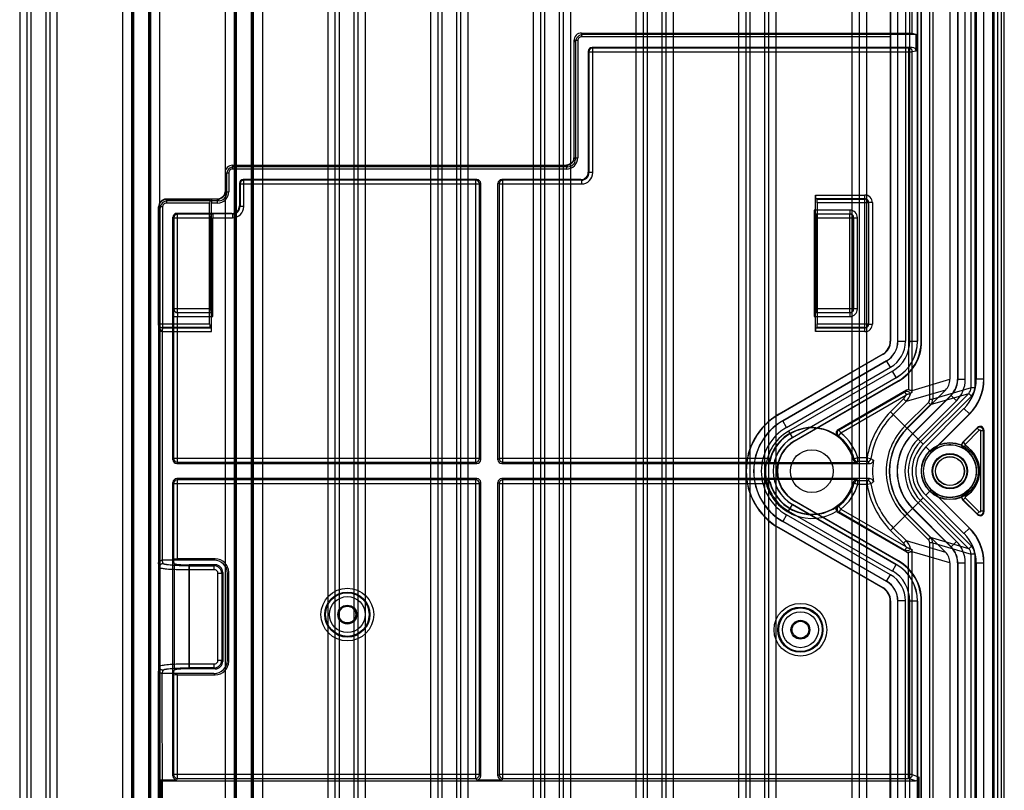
# Model space of a CAD drawing. Header units: millimetres. Extents: x 32 to 247, y 45 to 342.
# Tile 6 of 9: x 117 to 247, y 165 to 267. Entities that reach past the tile are written whole.
import ezdxf

# ---------------------------------------------------------------- set-up
doc = ezdxf.new("R2010")
doc.units = ezdxf.units.MM
doc.header["$LTSCALE"] = 25.054932
doc.layers.get('0').update_dxf_attribs({"linetype": 'CONTINUOUS'})

msp = doc.modelspace()

# ---------------------------------------------------------------- linework, layer by layer
at = {"color": 7, "linetype": 'Continuous'}
for p, q in [((116.76, 339.43), (116.76, 46.83)), ((117.76, 46.83), (117.76, 339.43)), ((118.25, 339.43), (118.25, 46.83)), ((120.25, 46.83), (120.25, 339.43)), ((120.74, 339.43), (120.74, 46.83)), ((121.74, 46.83), (121.74, 339.43)), ((130.36, 339.43), (130.36, 46.83)), ((131.61, 46.83), (131.61, 339.43)), ((131.75, 46.83), (131.75, 339.43)), ((131.85, 339.43), (131.85, 46.83)), ((133.85, 46.83), (133.85, 339.43)), ((133.95, 46.83), (133.95, 339.43)), ((134.09, 339.43), (134.09, 46.83)), ((135.34, 46.83), (135.34, 339.43)), ((143.96, 339.43), (143.96, 46.83)), ((145.21, 46.83), (145.21, 339.43)), ((145.35, 46.83), (145.35, 339.43)), ((145.45, 339.43), (145.45, 46.83)), ((147.45, 46.83), (147.45, 339.43)), ((147.55, 46.83), (147.55, 339.43)), ((147.69, 339.43), (147.69, 46.83)), ((148.94, 46.83), (148.94, 339.43)), ((157.56, 339.43), (157.56, 46.83)), ((158.56, 46.83), (158.56, 339.43)), ((159.05, 339.43), (159.05, 46.83)), ((161.05, 46.83), (161.05, 339.43)), ((161.54, 339.43), (161.54, 46.83)), ((162.54, 46.83), (162.54, 339.43)), ((171.16, 339.43), (171.16, 46.83)), ((172.16, 46.83), (172.16, 339.43)), ((172.65, 339.43), (172.65, 46.83)), ((174.65, 46.83), (174.65, 339.43)), ((175.14, 339.43), (175.14, 46.83)), ((176.14, 46.83), (176.14, 339.43)), ((184.76, 339.43), (184.76, 46.83)), ((185.76, 46.83), (185.76, 339.43)), ((186.25, 339.43), (186.25, 46.83)), ((188.25, 46.83), (188.25, 339.43)), ((188.74, 339.43), (188.74, 46.83)), ((189.74, 46.83), (189.74, 339.43)), ((198.36, 339.43), (198.36, 46.83)), ((199.36, 46.83), (199.36, 339.43)), ((199.85, 339.43), (199.85, 46.83)), ((201.85, 46.83), (201.85, 339.43)), ((202.34, 339.43), (202.34, 46.83)), ((203.34, 46.83), (203.34, 339.43)), ((211.96, 339.43), (211.96, 46.83)), ((212.96, 46.83), (212.96, 339.43)), ((213.45, 339.43), (213.45, 46.83)), ((215.45, 46.83), (215.45, 339.43)), ((215.94, 339.43), (215.94, 46.83)), ((216.94, 46.83), (216.94, 339.43)), ((226.95, 339.43), (226.95, 46.83)), ((227.95, 339.43), (227.95, 46.83)), ((228.95, 46.83), (228.95, 339.43)), ((247.15, 48.83), (247.15, 337.43)), ((246.23, 326.43), (246.23, 60.05)), ((246.73, 326.42), (246.73, 60.05)), ((245.78, 325.76), (245.78, 60.5)), ((245.65, 68.13), (245.65, 314.78)), ((237.27, 217.14), (237.27, 313.79)), ((237.67, 313.79), (237.67, 217.14)), ((242.74, 218.63), (242.74, 311.84)), ((243.23, 311.84), (243.23, 218.63)), ((239.95, 309.46), (239.95, 219.78)), ((240.95, 309.46), (240.95, 219.78)), ((240.98, 309.48), (240.98, 219.76)), ((241.98, 219.76), (241.98, 309.48)), ((243.42, 309.44), (243.42, 219.79)), ((244.42, 219.79), (244.42, 309.44)), ((244.45, 219.78), (244.45, 309.45)), ((234.95, 265.6), (234.95, 290.89)), ((232.05, 283.71), (232.05, 224.84)), ((232.09, 283.73), (232.09, 224.82)), ((233.05, 224.84), (233.05, 283.71)), ((233.07, 224.83), (233.07, 283.72)), ((234.07, 283.72), (234.07, 224.83)), ((234.63, 224.85), (234.63, 283.71)), ((235.63, 283.71), (235.63, 224.85)), ((235.65, 283.71), (235.65, 224.84)), ((236.15, 224.84), (236.15, 283.71)), ((236.2, 224.81), (236.2, 283.73)), ((191.16, 265.62), (191.16, 265.12)), ((191.16, 265.62), (232.06, 265.62)), ((191.16, 265.62), (191.36, 265.42)), ((232.05, 265.12), (191.16, 265.12)), ((235.47, 265.42), (191.36, 265.42)), ((232.06, 265.62), (232.09, 265.6)), ((232.09, 265.6), (234.95, 265.6)), ((234.95, 265.6), (235.47, 265.42)), ((235.47, 263.22), (235.47, 265.42)), ((190.16, 264.62), (190.16, 249.12)), ((190.66, 264.62), (190.16, 264.62)), ((190.36, 264.42), (190.16, 264.62)), ((190.36, 264.42), (190.36, 248.92)), ((190.66, 264.62), (190.66, 249.12)), ((234.97, 263.72), (192.56, 263.72)), ((192.56, 263.72), (192.65, 263.64)), ((192.65, 247.14), (192.65, 263.64)), ((234.47, 263.64), (192.65, 263.64)), ((234.47, 263.64), (234.97, 263.72)), ((234.47, 263.64), (234.47, 218.41)), ((192.06, 263.22), (192.06, 247.22)), ((192.15, 263.14), (192.06, 263.22)), ((192.15, 263.14), (192.15, 247.14)), ((192.15, 263.14), (234.97, 263.14)), ((235.47, 263.22), (234.97, 263.14)), ((234.97, 218.31), (234.97, 263.14)), ((190.16, 249.12), (190.66, 249.12)), ((190.16, 249.12), (190.36, 248.92)), ((144.96, 248.12), (144.96, 247.62)), ((144.96, 248.12), (145.16, 247.92)), ((144.96, 248.12), (189.16, 248.12)), ((189.36, 247.92), (145.16, 247.92)), ((189.16, 248.12), (189.16, 247.62)), ((189.36, 247.92), (189.16, 248.12)), ((143.96, 247.12), (143.96, 244.62)), ((144.16, 246.92), (143.96, 247.12)), ((143.96, 247.12), (144.46, 247.12)), ((144.16, 246.92), (144.16, 244.42)), ((144.46, 247.12), (144.46, 244.62)), ((189.16, 247.62), (144.96, 247.62)), ((192.06, 247.22), (192.15, 247.14)), ((192.65, 247.14), (192.15, 247.14)), ((145.86, 245.72), (145.86, 242.75)), ((145.95, 245.64), (145.86, 245.72)), ((145.95, 245.64), (145.95, 242.67)), ((145.95, 245.64), (177.64, 245.64)), ((146.36, 246.22), (146.45, 246.14)), ((177.31, 246.22), (146.36, 246.22)), ((146.45, 242.67), (146.45, 246.14)), ((177.14, 246.14), (146.45, 246.14)), ((177.14, 246.14), (177.31, 246.22)), ((177.14, 246.14), (177.14, 208.8)), ((177.81, 245.72), (177.64, 245.64)), ((177.64, 209.3), (177.64, 245.64)), ((177.81, 209.13), (177.81, 245.72)), ((180.09, 209.13), (180.09, 245.72)), ((180.26, 245.64), (180.09, 245.72)), ((180.26, 245.64), (180.26, 209.3)), ((180.26, 245.64), (191.15, 245.64)), ((191.06, 246.22), (180.59, 246.22)), ((180.59, 246.22), (180.76, 246.14)), ((180.76, 208.8), (180.76, 246.14)), ((191.15, 246.14), (180.76, 246.14)), ((191.15, 246.14), (191.06, 246.22)), ((191.15, 246.14), (191.15, 245.64)), ((143.96, 244.62), (144.16, 244.42)), ((143.96, 244.62), (144.46, 244.62)), ((222.15, 244.17), (228.69, 244.17)), ((222.15, 226.09), (222.15, 244.17)), ((228.69, 243.67), (228.69, 244.17)), ((135.15, 226.96), (135.15, 242.63)), ((135.36, 242.42), (135.15, 242.63)), ((135.19, 227.12), (135.19, 242.6)), ((135.69, 242.6), (135.19, 242.6)), ((135.69, 242.6), (135.69, 226.62)), ((136.15, 243.63), (136.36, 243.42)), ((142.15, 243.63), (136.15, 243.63)), ((136.19, 243.59), (136.19, 243.09)), ((136.19, 243.59), (141.96, 243.59)), ((141.91, 243.09), (136.19, 243.09)), ((143.16, 243.42), (136.36, 243.42)), ((141.91, 227.12), (141.91, 243.09)), ((142.15, 243.63), (141.96, 243.59)), ((142.15, 243.63), (142.19, 243.62)), ((142.15, 226.09), (142.15, 243.12)), ((142.96, 243.12), (142.15, 243.12)), ((142.96, 243.62), (142.19, 243.62)), ((142.96, 243.12), (142.96, 243.62)), ((143.16, 243.42), (142.96, 243.62)), ((145.86, 242.75), (145.95, 242.67)), ((146.45, 242.67), (145.95, 242.67)), ((228.69, 243.67), (222.19, 243.67)), ((222.34, 243.64), (222.19, 243.67)), ((222.34, 243.64), (228.66, 243.64)), ((229.16, 243.14), (222.39, 243.14)), ((222.39, 243.14), (222.39, 227.12)), ((228.69, 243.67), (228.66, 243.64)), ((228.66, 226.62), (228.66, 243.64)), ((229.19, 243.17), (229.16, 243.14)), ((229.16, 243.14), (229.16, 227.12)), ((229.69, 243.17), (229.19, 243.17)), ((229.19, 227.09), (229.19, 243.17)), ((229.69, 243.17), (229.69, 227.09)), ((135.36, 166.77), (135.36, 242.42)), ((137.06, 209.13), (137.06, 241.25)), ((137.17, 241.14), (137.06, 241.25)), ((137.56, 241.75), (137.67, 241.64)), ((144.86, 241.75), (137.56, 241.75)), ((137.67, 228.62), (137.67, 241.64)), ((142.09, 241.64), (137.67, 241.64)), ((142.09, 241.64), (142.37, 241.67)), ((144.95, 241.67), (142.37, 241.67)), ((144.95, 241.67), (144.86, 241.75)), ((144.95, 241.67), (144.95, 241.17)), ((226.7, 242.18), (221.98, 242.18)), ((221.98, 242.18), (221.98, 228.09)), ((222.02, 241.68), (226.7, 241.68)), ((222.02, 241.68), (222.21, 241.64)), ((226.66, 241.64), (222.21, 241.64)), ((226.66, 241.64), (226.7, 241.68)), ((226.66, 241.64), (226.66, 228.62)), ((226.7, 242.18), (226.7, 241.68)), ((137.17, 241.14), (137.17, 229.12)), ((137.17, 241.14), (142.05, 241.14)), ((142.05, 229.12), (142.05, 241.14)), ((142.33, 228.09), (142.33, 241.17)), ((142.33, 241.17), (144.95, 241.17)), ((222.26, 241.14), (227.16, 241.14)), ((222.26, 241.14), (222.26, 229.12)), ((227.16, 241.14), (227.2, 241.18)), ((227.16, 229.12), (227.16, 241.14)), ((227.2, 241.18), (227.7, 241.18)), ((227.2, 241.18), (227.2, 229.09)), ((227.7, 229.09), (227.7, 241.18)), ((137.17, 229.12), (137.15, 229.09)), ((142.05, 229.12), (137.17, 229.12)), ((137.67, 228.62), (137.65, 228.59)), ((142.28, 228.59), (137.65, 228.59)), ((137.67, 228.62), (142.09, 228.62)), ((142.09, 228.62), (142.28, 228.59)), ((222.21, 228.62), (222.02, 228.59)), ((226.7, 228.59), (222.02, 228.59)), ((222.21, 228.62), (226.66, 228.62)), ((227.16, 229.12), (222.26, 229.12)), ((226.66, 228.62), (226.7, 228.59)), ((226.7, 228.59), (226.7, 228.09)), ((227.16, 229.12), (227.2, 229.09)), ((227.7, 229.09), (227.2, 229.09)), ((135.19, 227.12), (135.16, 227.09)), ((135.19, 227.12), (141.91, 227.12)), ((137.15, 228.09), (137.15, 209.3)), ((137.15, 228.09), (142.33, 228.09)), ((137.65, 208.8), (137.65, 228.09)), ((221.98, 228.09), (226.7, 228.09)), ((222.39, 227.12), (229.16, 227.12)), ((229.19, 227.09), (229.16, 227.12)), ((229.19, 227.09), (229.69, 227.09)), ((135.16, 226.09), (135.16, 195.51)), ((135.65, 226.09), (135.16, 226.09)), ((135.65, 226.1), (142.15, 226.09)), ((135.65, 226.09), (135.65, 195.83)), ((135.69, 226.62), (135.66, 226.59)), ((135.66, 226.59), (142.11, 226.59)), ((141.96, 226.62), (135.69, 226.62)), ((141.96, 226.62), (142.11, 226.59)), ((228.69, 226.09), (222.15, 226.09)), ((222.19, 226.59), (222.34, 226.62)), ((222.19, 226.59), (228.69, 226.59)), ((228.66, 226.62), (222.34, 226.62)), ((228.69, 226.59), (228.66, 226.62)), ((228.69, 226.09), (228.69, 226.59)), ((232.09, 224.82), (232.05, 224.84)), ((233.07, 224.83), (233.05, 224.84)), ((233.07, 224.83), (234.07, 224.83)), ((234.63, 224.85), (235.63, 224.85)), ((235.65, 224.84), (235.63, 224.85)), ((236.15, 224.84), (236.2, 224.81)), ((231.05, 223.11), (217.3, 215.17)), ((231.09, 223.09), (217.32, 215.14)), ((231.09, 223.09), (231.05, 223.11)), ((217.8, 214.3), (231.55, 222.24)), ((231.57, 222.23), (217.81, 214.29)), ((231.57, 222.23), (231.55, 222.24)), ((232.07, 221.37), (231.57, 222.23)), ((218.31, 213.42), (232.07, 221.37)), ((232.33, 220.86), (218.59, 212.93)), ((232.83, 220), (232.33, 220.86)), ((219.09, 212.06), (232.83, 220)), ((232.85, 219.99), (219.1, 212.05)), ((219.35, 211.62), (233.1, 219.56)), ((219.38, 211.57), (233.15, 219.53)), ((232.85, 219.99), (232.83, 220)), ((233.1, 219.56), (233.15, 219.53)), ((234.97, 218.31), (239.95, 219.78)), ((240.95, 219.78), (240.98, 219.76)), ((241.98, 219.76), (240.98, 219.76)), ((244.42, 219.79), (243.42, 219.79)), ((244.42, 219.79), (244.45, 219.78)), ((234.2, 218.34), (225.13, 213.11)), ((225.26, 213.1), (233.99, 218.14)), ((233.99, 218.14), (234.2, 218.34)), ((234.21, 217.75), (233.99, 218.14)), ((239.36, 218.36), (234.15, 216.83)), ((234.29, 213.29), (239.36, 218.36)), ((234.97, 218.31), (234.75, 218.31)), ((242.44, 217.92), (236.05, 211.53)), ((237.38, 216.44), (242.44, 217.92)), ((242.74, 218.63), (237.67, 217.14)), ((242.79, 217.57), (242.44, 217.92)), ((243.23, 218.63), (242.74, 218.63)), ((234.1, 217.63), (225.51, 212.67)), ((232.1, 215.49), (233.8, 217.18)), ((234.15, 216.83), (232.45, 215.13)), ((233.79, 217.19), (234.15, 216.83)), ((237.09, 216.72), (233.98, 213.6)), ((235, 212.58), (240.07, 217.65)), ((235.02, 212.56), (240.1, 217.64)), ((240.81, 216.94), (235.73, 211.86)), ((236.41, 211.18), (242.79, 217.57)), ((237.38, 216.44), (237.09, 216.72)), ((237.27, 217.14), (237.67, 217.14)), ((240.07, 217.65), (240.1, 217.64)), ((240.1, 217.64), (240.81, 216.94)), ((217.3, 215.17), (217.32, 215.14)), ((232.1, 215.49), (236.41, 211.18)), ((234.26, 213.32), (237.38, 216.44)), ((236.75, 210.83), (241.81, 215.9)), ((242.52, 215.19), (237.46, 210.13)), ((242.55, 215.18), (237.46, 210.1)), ((241.81, 215.9), (242.52, 215.19)), ((242.52, 215.19), (242.55, 215.18)), ((218.31, 213.42), (217.8, 214.3)), ((218.59, 212.93), (219.1, 212.05)), ((225.13, 213.11), (225.26, 213.1)), ((225.2, 212.27), (225.51, 212.67)), ((241.63, 211.43), (243.6, 213.4)), ((243.56, 213.31), (241.69, 211.44)), ((243.84, 213.03), (241.97, 211.16)), ((243.56, 213.31), (243.6, 213.4)), ((243.56, 213.31), (243.84, 213.03)), ((244.41, 212.96), (244.01, 212.96)), ((244.01, 212.96), (244.01, 202.31)), ((244.45, 213.05), (244.41, 212.96)), ((244.41, 202.31), (244.41, 212.96)), ((244.45, 213.05), (244.45, 202.22)), ((219.35, 211.62), (219.38, 211.57)), ((225.2, 212.27), (225.08, 212.27)), ((241.69, 211.44), (241.97, 211.16)), ((237.46, 210.13), (236.75, 210.83)), ((237.46, 210.13), (237.48, 210.11)), ((241.78, 210.66), (241.73, 210.65)), ((241.78, 210.66), (241.99, 211)), ((137.06, 209.13), (137.15, 209.3)), ((177.64, 209.3), (137.15, 209.3)), ((137.65, 208.8), (137.56, 208.63)), ((137.56, 208.63), (177.31, 208.63)), ((137.65, 208.8), (177.14, 208.8)), ((177.31, 208.63), (177.14, 208.8)), ((177.64, 209.3), (177.81, 209.13)), ((180.09, 209.13), (180.26, 209.3)), ((216.12, 209.3), (180.26, 209.3)), ((180.76, 208.8), (180.59, 208.63)), ((180.59, 208.63), (229.32, 208.63)), ((180.76, 208.8), (216.01, 208.8)), ((216.05, 208.75), (227.65, 208.75)), ((227.75, 209.38), (227.27, 209.24)), ((228.98, 209.38), (227.75, 209.38)), ((227.75, 208.88), (227.75, 209.38)), ((228.98, 208.88), (227.75, 208.88)), ((228.98, 209.38), (229.48, 209.3)), ((228.98, 209.38), (228.98, 208.88)), ((137.06, 167.27), (137.06, 206.13)), ((137.15, 205.97), (137.06, 206.13)), ((177.31, 206.63), (137.56, 206.63)), ((137.56, 206.63), (137.65, 206.47)), ((137.65, 196.01), (137.65, 206.47)), ((177.14, 206.47), (137.65, 206.47)), ((177.14, 206.47), (177.31, 206.63)), ((177.14, 206.47), (177.14, 166.94)), ((177.81, 206.13), (177.64, 205.97)), ((177.81, 167.27), (177.81, 206.13)), ((180.26, 205.97), (180.09, 206.13)), ((180.09, 167.27), (180.09, 206.13)), ((229.32, 206.63), (180.59, 206.63)), ((180.59, 206.63), (180.76, 206.47)), ((215.61, 206.47), (180.76, 206.47)), ((180.76, 166.94), (180.76, 206.47)), ((215.61, 206.47), (215.65, 206.52)), ((215.61, 205.97), (215.61, 206.47)), ((216.1, 206.1), (215.61, 205.97)), ((227.65, 206.52), (215.65, 206.52)), ((227.27, 206.03), (227.75, 205.89)), ((227.75, 206.39), (228.98, 206.39)), ((227.75, 205.89), (227.75, 206.39)), ((228.98, 206.39), (228.98, 205.89)), ((137.15, 205.97), (137.15, 196.05)), ((137.15, 205.97), (177.64, 205.97)), ((177.64, 167.44), (177.64, 205.97)), ((180.26, 205.97), (215.61, 205.97)), ((180.26, 205.97), (180.26, 167.44)), ((227.75, 205.89), (228.98, 205.89)), ((228.98, 205.89), (229.48, 205.97)), ((236.75, 204.43), (237.48, 205.16)), ((237.46, 205.14), (242.52, 200.08)), ((237.48, 205.16), (242.55, 200.09)), ((219.35, 203.65), (219.38, 203.7)), ((233.1, 195.71), (219.35, 203.65)), ((233.15, 195.74), (219.38, 203.7)), ((236.41, 204.09), (232.1, 199.78)), ((235.73, 203.41), (240.81, 198.33)), ((242.44, 197.35), (236.05, 203.74)), ((242.79, 197.7), (236.41, 204.09)), ((241.81, 199.37), (236.75, 204.43)), ((243.6, 201.87), (241.63, 203.83)), ((241.69, 203.83), (241.63, 203.83)), ((241.69, 203.83), (241.97, 204.11)), ((241.69, 203.83), (243.56, 201.95)), ((241.78, 204.61), (241.73, 204.62)), ((241.78, 204.61), (241.99, 204.27)), ((241.97, 204.11), (243.84, 202.24)), ((218.59, 202.34), (219.1, 203.22)), ((218.59, 202.34), (232.33, 194.4)), ((219.09, 203.2), (232.83, 195.27)), ((232.85, 195.28), (219.1, 203.22)), ((225.07, 202.99), (225.2, 203)), ((225.26, 202.17), (225.13, 202.16)), ((225.13, 202.16), (234.2, 196.93)), ((225.26, 202.17), (225.51, 202.6)), ((233.99, 197.13), (225.26, 202.17)), ((225.51, 202.6), (234.1, 197.64)), ((240.07, 197.61), (235, 202.68)), ((235.02, 202.7), (240.1, 197.62)), ((243.56, 201.95), (243.84, 202.24)), ((244.41, 202.31), (244.01, 202.31)), ((244.41, 202.31), (244.45, 202.22)), ((218.31, 201.84), (217.8, 200.97)), ((231.55, 193.03), (217.8, 200.97)), ((217.81, 200.98), (231.57, 193.04)), ((232.07, 193.9), (218.31, 201.84)), ((233.98, 201.66), (237.09, 198.55)), ((234.26, 201.95), (237.38, 198.83)), ((234.29, 201.98), (239.36, 196.91)), ((243.6, 201.87), (243.56, 201.95)), ((217.32, 200.13), (217.3, 200.1)), ((217.3, 200.1), (231.05, 192.16)), ((231.09, 192.18), (217.32, 200.13)), ((233.8, 198.08), (232.1, 199.78)), ((234.15, 198.44), (232.45, 200.13)), ((242.52, 200.08), (241.81, 199.37)), ((242.52, 200.08), (242.55, 200.09)), ((234.15, 198.44), (233.79, 198.07)), ((234.15, 198.44), (239.36, 196.91)), ((237.09, 198.55), (237.38, 198.83)), ((242.44, 197.35), (237.38, 198.83)), ((240.81, 198.33), (240.1, 197.62)), ((234.21, 197.52), (233.99, 197.13)), ((234.2, 196.93), (233.99, 197.13)), ((234.75, 196.95), (234.97, 196.95)), ((239.95, 195.49), (234.97, 196.95)), ((234.97, 167.44), (234.97, 196.95)), ((237.67, 198.12), (237.27, 198.12)), ((237.27, 74.52), (237.27, 198.12)), ((237.67, 198.12), (242.74, 196.64)), ((237.67, 198.12), (237.67, 74.52)), ((240.07, 197.61), (240.1, 197.62)), ((242.79, 197.7), (242.44, 197.35)), ((135.74, 195.39), (135.65, 195.83)), ((142.49, 195.83), (135.65, 195.83)), ((137.21, 195.39), (137.15, 196.05)), ((142.66, 196.01), (137.65, 196.01)), ((142.49, 195.83), (142.66, 196.01)), ((233.1, 195.71), (233.15, 195.74)), ((234.47, 166.94), (234.47, 196.86)), ((243.23, 196.64), (242.74, 196.64)), ((242.74, 71.99), (242.74, 196.64)), ((243.23, 196.64), (243.23, 71.99)), ((135.15, 195.33), (135.15, 181.33)), ((135.15, 195.33), (135.24, 194.89)), ((135.24, 181.78), (135.24, 194.89)), ((137.21, 195.39), (137.21, 181.27)), ((139.21, 181.45), (139.21, 195.22)), ((142.65, 195.22), (139.21, 195.22)), ((139.24, 181.58), (139.24, 195.09)), ((139.24, 195.09), (142.52, 195.09)), ((139.24, 194.59), (142.52, 194.59)), ((142.65, 195.22), (142.52, 195.09)), ((142.52, 194.59), (142.52, 195.09)), ((232.33, 194.4), (232.83, 195.27)), ((232.85, 195.28), (232.83, 195.27)), ((239.95, 195.49), (239.95, 76.33)), ((240.95, 195.49), (240.98, 195.5)), ((240.95, 195.49), (240.95, 76.33)), ((240.98, 195.5), (241.98, 195.5)), ((240.98, 195.5), (240.98, 76.31)), ((241.98, 76.31), (241.98, 195.5)), ((243.42, 195.48), (244.42, 195.48)), ((243.42, 195.48), (243.42, 76.36)), ((244.42, 195.48), (244.45, 195.49)), ((244.42, 76.36), (244.42, 195.48)), ((244.45, 76.33), (244.45, 195.49)), ((143.52, 194.09), (143.02, 194.09)), ((143.02, 182.58), (143.02, 194.09)), ((143.52, 194.09), (143.65, 194.22)), ((143.52, 194.09), (143.52, 182.58)), ((143.65, 194.22), (143.65, 182.44)), ((144.44, 194.24), (144.26, 194.06)), ((144.26, 182.61), (144.26, 194.06)), ((144.44, 182.43), (144.44, 194.24)), ((231.57, 193.04), (231.55, 193.03)), ((231.57, 193.04), (232.07, 193.9)), ((231.09, 192.18), (231.05, 192.16)), ((232.09, 190.45), (232.05, 190.43)), ((232.05, 91.17), (232.05, 190.43)), ((232.09, 190.45), (232.09, 91.16)), ((233.07, 190.44), (233.05, 190.43)), ((233.05, 91.17), (233.05, 190.43)), ((234.07, 190.44), (233.07, 190.44)), ((233.07, 91.17), (233.07, 190.44)), ((234.07, 91.17), (234.07, 190.44)), ((235.63, 190.42), (234.63, 190.42)), ((234.63, 91.18), (234.63, 190.42)), ((235.65, 190.43), (235.63, 190.42)), ((235.63, 190.42), (235.63, 91.18)), ((235.65, 190.43), (235.65, 91.17)), ((236.15, 190.43), (236.2, 190.46)), ((236.15, 91.17), (236.15, 190.43)), ((236.2, 91.15), (236.2, 190.46)), ((143.02, 182.58), (143.52, 182.58)), ((143.65, 182.44), (143.52, 182.58)), ((144.26, 182.61), (144.44, 182.43)), ((135.24, 181.78), (135.15, 181.33)), ((135.65, 180.83), (135.74, 181.28)), ((137.15, 180.62), (137.21, 181.27)), ((142.65, 181.45), (139.21, 181.45)), ((142.52, 182.08), (139.24, 182.08)), ((142.52, 181.58), (139.24, 181.58)), ((142.52, 181.58), (142.52, 182.08)), ((142.52, 181.58), (142.65, 181.45)), ((135.16, 145.24), (135.16, 181.16)), ((142.49, 180.83), (135.65, 180.83)), ((135.66, 145.24), (135.65, 180.83)), ((137.15, 180.62), (137.15, 167.44)), ((137.65, 180.66), (142.66, 180.66)), ((137.65, 166.94), (137.65, 180.66)), ((142.66, 180.66), (142.49, 180.83)), ((137.06, 167.27), (137.15, 167.44)), ((177.64, 167.44), (137.15, 167.44)), ((137.65, 166.94), (137.56, 166.77)), ((137.65, 166.94), (177.14, 166.94)), ((177.31, 166.77), (177.14, 166.94)), ((177.64, 167.44), (177.81, 167.27)), ((180.09, 167.27), (180.26, 167.44)), ((234.97, 167.44), (180.26, 167.44)), ((180.76, 166.94), (180.59, 166.77)), ((180.76, 166.94), (234.47, 166.94)), ((235.39, 166.63), (234.47, 166.94)), ((234.97, 167.44), (235.89, 167.13)), ((235.89, 164.13), (235.89, 167.13)), ((135.36, 166.77), (137.56, 166.77)), ((135.36, 166.77), (135.5, 166.63)), ((135.5, 166.63), (235.39, 166.63)), ((135.5, 123.48), (135.5, 166.63)), ((177.31, 166.77), (180.59, 166.77))]:
    msp.add_line(p, q, dxfattribs=at)
for points in [[(190.16, 249.12), (190.08, 248.74), (189.87, 248.42), (189.54, 248.2), (189.16, 248.12)], [(143.96, 244.62), (143.88, 244.24), (143.67, 243.92), (143.34, 243.7), (142.96, 243.62)], [(135.15, 226.93), (135.16, 226.73), (135.16, 226.43), (135.16, 226.09)]]:
    msp.add_lwpolyline(points, dxfattribs=at)
for centre, radius in [((239.95, 207.63), 3.78), ((239.95, 207.63), 3.75), ((221.65, 207.63), 2.83), ((239.95, 207.63), 3.49), ((239.95, 207.63), 2.34), ((239.95, 207.63), 2.27), ((239.95, 207.63), 2.25), ((239.95, 207.63), 1.92), ((239.95, 207.63), 1.9), ((160.15, 188.63), 3.49), ((160.15, 188.63), 2.99), ((160.15, 188.63), 2.88), ((160.15, 188.63), 2.38), ((160.15, 188.63), 1.25), ((160.15, 188.63), 1.11), ((220.15, 186.63), 3.49), ((220.15, 186.63), 2.99), ((220.15, 186.63), 2.88), ((220.15, 186.63), 2.38), ((220.15, 186.63), 1.25), ((220.15, 186.63), 1.11)]:
    msp.add_circle(centre, radius, dxfattribs=at)
for centre, radius, start, end in [((191.16, 264.62), 1, 89.9961, 180.0049), ((191.16, 264.62), 0.5, 89.9936, 180.0075), ((192.65, 263.14), 0.5, 90.0052, 179.9948), ((234.47, 263.14), 0.5, 359.9911, 89.9292), ((189.16, 249.12), 1.5, 269.9961, 0.0033), ((189.16, 249.12), 1, 269.9841, 0.0158), ((144.96, 247.12), 1, 89.9951, 180.0038), ((144.96, 247.12), 0.5, 89.993, 180.0054), ((191.15, 247.14), 1.5, 270.0018, 359.9975), ((191.15, 247.14), 1, 269.9958, 0.0042), ((146.45, 245.64), 0.5, 90.0052, 179.9948), ((177.14, 245.64), 0.5, 0.0069, 89.9862), ((180.76, 245.64), 0.5, 90.0147, 179.9921), ((142.96, 244.62), 1.5, 269.997, 0.0036), ((142.96, 244.62), 1, 269.984, 0.016), ((228.69, 243.17), 1, 359.9978, 90.003), ((136.15, 242.63), 1, 89.9965, 180.0035), ((136.19, 242.59), 1, 90.0087, 179.9913), ((136.19, 242.6), 0.5, 89.9936, 180.0075), ((144.95, 242.67), 1.5, 270.0018, 359.9975), ((144.95, 242.67), 1, 269.9958, 0.0042), ((228.66, 243.14), 0.5, 0.0209, 89.9791), ((228.69, 243.17), 0.5, 359.9712, 90.0289), ((137.67, 241.14), 0.5, 90.0052, 179.9948), ((226.66, 241.14), 0.5, 0.0209, 89.9791), ((226.7, 241.18), 1, 0.0002, 89.9992), ((226.7, 241.18), 0.5, 359.9711, 90.0288), ((137.65, 229.09), 0.5, 180.0133, 269.9935), ((137.67, 229.12), 0.5, 180.0109, 269.9908), ((226.66, 229.12), 0.5, 270.0206, 359.9794), ((226.7, 229.09), 1, 270.0002, 359.9992), ((226.7, 229.09), 0.5, 269.9711, 0.0288), ((135.66, 227.09), 0.5, 180.0198, 269.98), ((135.69, 227.12), 0.5, 180.0209, 269.979), ((228.66, 227.12), 0.5, 270.0206, 359.9794), ((228.69, 227.09), 1, 269.9978, 0.003), ((228.69, 227.09), 0.5, 269.9712, 0.0289), ((230.07, 224.83), 3, 299.9904, 0.006), ((230.07, 224.83), 4, 300.0046, 359.9949), ((230.04, 224.85), 4.6, 299.9933, 0.0055), ((230.04, 224.85), 5.6, 300.0013, 359.9987), ((237.98, 219.76), 4, 314.9997, 0.0003), ((237.93, 219.79), 5.5, 314.9996, 0.0005), ((237.92, 219.79), 6.5, 315.0009, 359.9991), ((231.7, 219.8), 3.24, 317.8777, 320.7466), ((232.74, 218.24), 2, 315.009, 349.6116), ((232.97, 218.31), 2, 352.6763, 0.0114), ((241.73, 218.63), 1, 314.9458, 359.9444), ((241.73, 218.63), 1.5, 314.978, 359.9881), ((232.73, 218.25), 1.5, 314.9971, 335.72), ((236.67, 217.14), 0.6, 314.9917, 359.9806), ((236.67, 217.14), 1, 315.0252, 0.0168), ((221.65, 207.63), 8.7, 120, 240), ((239.95, 207.63), 11.11, 135, 170.9627), ((221.65, 207.63), 8.67, 120, 240), ((221.65, 207.63), 7.7, 120, 240), ((221.65, 207.63), 7.68, 120, 240), ((239.95, 207.63), 10.61, 135, 170.9627), ((221.65, 207.63), 6.68, 119.999, 240.001), ((221.65, 207.63), 6.12, 119.9984, 240.0016), ((221.65, 207.63), 5.71, 15.0577, 168.7559), ((221.65, 207.63), 5.77, 53.4932, 163.2232), ((225.38, 212.67), 0.5, 119.991, 233.5059), ((225.51, 212.67), 0.5, 120.0361, 232.4969), ((221.65, 207.63), 6.34, 15.9674, 52.533), ((239.95, 207.63), 8.44, 134.9997, 225.0003), ((239.95, 207.63), 8.04, 135, 225), ((239.95, 207.63), 8, 135, 225), ((239.95, 207.63), 7, 135, 225), ((239.95, 207.63), 6.97, 135, 225), ((243.91, 212.96), 0.5, 0.0524, 134.9476), ((243.95, 213.05), 0.5, 359.9684, 135.0316), ((221.65, 207.63), 5.12, 120, 240), ((221.65, 207.63), 5.1, 120, 240), ((221.65, 207.63), 4.6, 120, 240), ((221.65, 207.63), 4.55, 120, 240), ((221.65, 207.63), 5.84, 15.9674, 52.5329), ((239.95, 207.63), 5.97, 135, 225), ((239.95, 207.63), 5.51, 135, 225), ((241.98, 211.08), 0.5, 134.9921, 239.4864), ((239.95, 207.63), 5.01, 135, 225), ((239.95, 207.63), 4.53, 134.9954, 225.0046), ((239.95, 207.63), 3.53, 135, 225), ((239.95, 207.63), 3.54, 301.194, 58.806), ((239.95, 207.63), 3.94, 301.1962, 58.8021), ((137.65, 209.3), 0.5, 180.0109, 269.9908), ((177.14, 209.3), 0.5, 270.0207, 359.9793), ((180.76, 209.3), 0.5, 180.0206, 269.9794), ((227.75, 209.38), 0.5, 195.6545, 269.6542), ((228.98, 209.38), 0.5, 270.3555, 351.2662), ((239.95, 207.63), 10.24, 171.9714, 188.0286), ((137.65, 205.97), 0.5, 90.0069, 179.9863), ((177.14, 205.97), 0.5, 0.0206, 89.9794), ((180.76, 205.97), 0.5, 90.0206, 179.9794), ((215.61, 205.97), 0.5, 15.308, 89.8531), ((221.65, 207.63), 5.76, 195.4263, 306.3867), ((221.65, 207.63), 5.71, 195.0577, 344.9423), ((221.65, 207.63), 5.84, 307.4671, 344.0326), ((227.75, 205.89), 0.5, 90.3284, 164.3295), ((228.98, 205.89), 0.5, 8.7202, 89.6443), ((221.65, 207.63), 6.26, 195.4263, 301.9351), ((221.65, 207.63), 6.34, 307.467, 344.0326), ((239.95, 207.63), 11.11, 189.0373, 225), ((239.95, 207.63), 10.61, 189.0373, 225), ((239.95, 207.63), 3.5, 225, 300.6333), ((225.38, 202.59), 0.5, 213.2332, 240.0182), ((243.91, 202.31), 0.5, 225.0519, 359.9481), ((243.95, 202.22), 0.5, 224.9684, 0.0316), ((237.92, 195.48), 6.5, 0.0009, 44.9991), ((232.74, 197.02), 2, 10.3638, 45.0155), ((236.67, 198.12), 0.6, 0.0048, 45.0228), ((236.67, 198.12), 1, 359.9849, 44.9731), ((237.98, 195.5), 4, 359.9997, 45.0003), ((237.93, 195.48), 5.5, 359.9996, 45.0005), ((232.73, 197.02), 1.5, 24.2814, 45.001), ((231.68, 195.45), 3.27, 39.2676, 42.1142), ((234.45, 197.36), 0.502, 239.9943, 272.8273), ((232.97, 196.95), 2, 359.9886, 7.3236), ((241.74, 196.64), 1, 0.0396, 45.0702), ((142.52, 194.09), 1, 0.2165, 89.7835), ((142.52, 194.09), 0.497, 359.9201, 90.0792), ((230.04, 190.42), 4.6, 359.9933, 60.0055), ((230.04, 190.42), 5.6, 0.0013, 59.9987), ((230.07, 190.44), 3, 359.9904, 60.006), ((230.07, 190.44), 4, 0.0046, 59.9949), ((142.52, 182.58), 1, 270.2165, 359.7835), ((142.52, 182.58), 0.497, 269.9208, 0.0798), ((137.65, 167.44), 0.5, 180.0147, 269.9921), ((177.14, 167.44), 0.5, 270.0206, 359.9794), ((180.76, 167.44), 0.5, 180.0206, 269.9794), ((234.47, 167.44), 0.5, 270.0983, 359.9745)]:
    msp.add_arc(centre, radius, start, end, dxfattribs=at)
for centre, major_axis, ratio, start_param, end_param in [((191.36, 264.42), (0.707, -0.707), 0.999695, 2.356347, 3.926839), ((232.06, 265.12), (0, 0.5), 0.017455, -0.017453, 1.570796), ((192.56, 263.22), (0.354, -0.354), 0.999924, 2.356233, 3.926953), ((234.97, 263.22), (0.494, 0.082), 0.998592, -0.164776, 1.405563), ((145.16, 246.92), (0.707, -0.707), 0.999695, 2.356347, 3.926839), ((189.36, 248.92), (-0.707, 0.707), 0.999695, 2.356347, 3.926839), ((191.06, 247.22), (0.707, -0.707), 0.999924, -0.78536, 0.78536), ((146.36, 245.72), (-0.354, 0.354), 0.999924, -0.78536, 0.78536), ((177.31, 245.72), (-0.447, -0.224), 0.99981, 2.678052, 4.248696), ((180.59, 245.72), (-0.447, 0.224), 0.99981, -1.107103, 0.463541), ((143.16, 244.42), (0.707, -0.707), 0.999695, -0.785246, 0.785246), ((222.19, 244.17), (0, 0.5), 0.087489, -4.712389, -3.159046), ((136.36, 242.42), (-0.707, 0.707), 0.999695, -0.785246, 0.785246), ((141.96, 243.09), (0, 0.5), 0.087489, 0.017453, 1.570796), ((142.19, 243.12), (0, 0.5), 0.087489, -0.017453, 1.570796), ((144.86, 242.75), (0.707, -0.707), 0.999924, -0.78536, 0.78536), ((222.34, 243.14), (0, 0.5), 0.087489, -1.570796, -0.017453), ((137.56, 241.25), (0.354, -0.354), 0.999924, 2.356233, 3.926953), ((142.09, 241.14), (0, 0.5), 0.087489, 0.008727, 1.570796), ((142.37, 241.17), (0, 0.5), 0.087489, 0.008727, 1.570796), ((222.02, 242.18), (0, 0.5), 0.087489, -4.712389, -3.159046), ((222.21, 241.14), (0, 0.5), 0.087489, -1.570796, -0.017453), ((142.09, 229.12), (0, 0.5), 0.087489, -4.712389, -3.159046), ((142.28, 228.09), (0, 0.5), 0.087489, -1.570796, -0.017453), ((222.02, 228.09), (0, 0.5), 0.087489, 0.017453, 1.570796), ((222.21, 229.12), (0, 0.5), 0.087489, -3.124139, -1.570796), ((141.96, 227.12), (0, 0.5), 0.087489, -4.712389, -3.159046), ((222.34, 227.12), (0, 0.5), 0.087489, -3.124139, -1.570796), ((142.11, 226.09), (0, 0.5), 0.087489, -1.570796, -0.017453), ((222.19, 226.09), (0, 0.5), 0.087489, 0.017453, 1.570796), ((230.05, 224.84), (1.73, -1), 0.999797, -0.523511, 0.523511), ((230.09, 224.82), (1.73, -1), 0.999797, -0.523511, 0.523511), ((230.05, 224.84), (2.6, -1.5), 0.999797, -0.523511, 0.523511), ((230.05, 224.84), (4.85, -2.8), 0.999797, -0.523511, 0.523511), ((230.05, 224.84), (-5.28, 3.05), 0.999797, 2.618082, 3.665103), ((230.1, 224.81), (5.28, -3.05), 0.999797, -0.523511, 0.523511), ((237.95, 219.77), (1.92, 0.56), 0.998512, -1.070142, -0.284969), ((237.95, 219.78), (2.77, -1.15), 0.999822, -0.392636, 0.392636), ((237.95, 219.78), (6.01, -2.49), 0.999822, -0.392636, 0.392636), ((234.44, 217.91), (0.361, 0.348), 0.997366, 0.753754, 1.32778), ((137.56, 209.13), (-0.224, -0.447), 0.99981, -1.107103, 0.463541), ((177.31, 209.13), (-0.354, 0.354), 0.999695, 2.356347, 3.926839), ((180.59, 209.13), (-0.354, -0.354), 0.999695, -0.785246, 0.785246), ((137.56, 206.13), (0.224, -0.447), 0.99981, 2.678052, 4.248696), ((177.31, 206.13), (0.354, 0.354), 0.999695, -0.785246, 0.785246), ((180.59, 206.13), (0.354, -0.354), 0.999695, 2.356347, 3.926839), ((237.95, 195.49), (6.01, 2.49), 0.999822, -0.392636, 0.392636), ((237.95, 195.49), (-1.92, 0.56), 0.998512, -2.856624, -2.071451), ((237.95, 195.49), (2.77, 1.15), 0.999822, -0.392636, 0.392636), ((137.65, 196.05), (0.5, 0), 0.087489, -3.132866, -1.570796), ((142.48, 194.05), (1.27, 1.27), 0.992433, -0.7816, 0.7816), ((142.65, 194.22), (1.27, 1.27), 0.992433, -0.7816, 0.7816), ((230.05, 190.43), (-5.28, -3.05), 0.999797, 2.618082, 3.665103), ((230.1, 190.46), (5.28, 3.05), 0.999797, -0.523511, 0.523511), ((139.21, 195.4), (2, 0), 0.087489, -3.132866, -1.570796), ((142.65, 194.22), (0.712, 0.712), 0.992433, -0.7816, 0.7816), ((230.05, 190.43), (4.85, 2.8), 0.999797, -0.523511, 0.523511), ((230.05, 190.43), (2.6, 1.5), 0.999797, -0.523511, 0.523511), ((230.05, 190.43), (1.73, 1), 0.999797, -0.523511, 0.523511), ((230.09, 190.45), (1.73, 1), 0.999797, -0.523511, 0.523511), ((142.48, 182.62), (-1.27, 1.27), 0.992433, -3.923193, -2.359993), ((139.21, 181.27), (2, 0), 0.087489, 1.570796, 3.132866), ((142.65, 182.45), (-0.712, 0.712), 0.992433, -3.923193, -2.359993), ((142.65, 182.45), (1.27, -1.27), 0.992433, -0.7816, 0.7816), ((137.65, 180.61), (0.5, 0), 0.087489, 1.570796, 3.132866), ((137.56, 167.27), (-0.224, -0.447), 0.99981, -1.107103, 0.463541), ((177.31, 167.27), (0.354, -0.354), 0.999695, -0.785246, 0.785246), ((180.59, 167.27), (0.354, 0.354), 0.999695, 2.356347, 3.926839), ((235.39, 167.13), (0.475, -0.158), 0.998478, -1.248833, 0.32105)]:
    msp.add_ellipse(centre, major_axis=major_axis, ratio=ratio, start_param=start_param, end_param=end_param, dxfattribs=at)
for points, knots in [([(137.15, 229.09), (137.14, 229.06), (137.16, 228.96), (137.14, 228.75), (137.15, 228.45), (137.15, 228.21), (137.15, 228.09)], [0, 0, 0, 0, 0.081409, 0.299496, 0.621584, 1, 1, 1, 1]), ([(137.65, 228.59), (137.65, 228.59), (137.65, 228.58), (137.65, 228.58), (137.65, 228.58), (137.65, 228.57), (137.65, 228.56), (137.65, 228.53), (137.65, 228.5), (137.65, 228.47), (137.65, 228.43), (137.65, 228.38), (137.65, 228.31), (137.65, 228.22), (137.65, 228.14), (137.65, 228.09), (137.65, 228.09)], [0, 0, 0, 0, 0.00186, 0.005524, 0.013225, 0.024168, 0.055648, 0.101689, 0.160585, 0.233615, 0.318223, 0.413155, 0.516948, 0.738477, 0.965391, 1, 1, 1, 1]), ([(135.16, 227.09), (135.15, 227.09), (135.16, 227.07), (135.15, 227.02), (135.15, 226.98), (135.15, 226.96)], [0, 0, 0, 0, 0.124428, 0.454451, 1, 1, 1, 1]), ([(135.15, 226.95), (135.15, 226.9), (135.16, 226.79), (135.23, 226.61), (135.33, 226.43), (135.49, 226.27), (135.6, 226.16), (135.65, 226.09)], [0, 0, 0, 0, 0.159012, 0.338687, 0.539775, 0.765805, 1, 1, 1, 1]), ([(135.15, 226.95), (135.15, 226.88), (135.16, 226.71), (135.16, 226.42), (135.16, 226.21), (135.16, 226.1)], [0, 0, 0, 0, 0.257946, 0.604288, 1, 1, 1, 1]), ([(135.66, 226.59), (135.64, 226.59), (135.67, 226.47), (135.63, 226.33), (135.64, 226.18), (135.65, 226.1)], [0, 0, 0, 0, 0.14086, 0.497756, 1, 1, 1, 1]), ([(240.1, 217.64), (240.24, 217.78), (240.49, 218.09), (240.77, 218.61), (240.94, 219.18), (240.98, 219.57), (240.98, 219.76)], [0, 0, 0, 0, 0.250003, 0.500005, 0.750004, 1, 1, 1, 1]), ([(233.99, 218.14), (234.05, 218.17), (234.19, 218.22), (234.41, 218.19), (234.59, 218.07), (234.68, 217.95), (234.7, 217.88)], [0, 0, 0, 0, 0.250194, 0.500059, 0.750016, 1, 1, 1, 1]), ([(234.21, 217.75), (234.22, 217.76), (234.24, 217.78), (234.28, 217.81), (234.34, 217.82), (234.39, 217.84), (234.45, 217.85), (234.51, 217.86), (234.58, 217.87), (234.63, 217.88), (234.67, 217.88), (234.69, 217.88), (234.7, 217.88)], [0, 0, 0, 0, 0.083564, 0.177326, 0.280913, 0.394241, 0.515076, 0.639352, 0.76093, 0.87175, 0.957505, 1, 1, 1, 1]), ([(234.47, 218.41), (234.5, 218.41), (234.57, 218.4), (234.66, 218.36), (234.72, 218.33), (234.75, 218.31)], [0, 0, 0, 0, 0.328652, 0.664471, 1, 1, 1, 1]), ([(234.95, 218.06), (234.93, 218.04), (234.87, 218), (234.79, 217.94), (234.73, 217.9), (234.7, 217.88)], [0, 0, 0, 0, 0.331815, 0.665172, 1, 1, 1, 1]), ([(234.75, 218.31), (234.77, 218.3), (234.82, 218.26), (234.87, 218.2), (234.91, 218.15), (234.93, 218.1), (234.94, 218.08), (234.95, 218.06), (234.95, 218.06)], [0, 0, 0, 0, 0.290878, 0.52968, 0.722415, 0.869945, 0.967571, 1, 1, 1, 1]), ([(225.51, 212.67), (225.47, 212.74), (225.4, 212.86), (225.31, 213), (225.27, 213.08), (225.26, 213.1)], [0, 0, 0, 0, 0.494223, 0.854774, 1, 1, 1, 1]), ([(244.01, 212.96), (244.01, 212.98), (243.99, 213.04), (243.91, 213.07), (243.86, 213.05), (243.84, 213.03)], [0, 0, 0, 0, 0.337624, 0.67057, 1, 1, 1, 1]), ([(241.69, 211.44), (241.63, 211.39), (241.55, 211.25), (241.53, 211.02), (241.61, 210.8), (241.72, 210.7), (241.78, 210.66)], [0, 0, 0, 0, 0.252128, 0.503437, 0.752934, 1, 1, 1, 1]), ([(241.69, 211.44), (241.68, 211.44), (241.67, 211.43), (241.65, 211.44), (241.64, 211.43), (241.63, 211.43)], [0, 0, 0, 0, 0.355771, 0.644667, 1, 1, 1, 1]), ([(237.46, 210.1), (237.74, 210.37), (238.37, 210.83), (239.49, 211.17), (240.66, 211.13), (241.4, 210.84), (241.73, 210.65)], [0, 0, 0, 0, 0.251483, 0.500025, 0.748567, 1, 1, 1, 1]), ([(241.97, 211.16), (241.96, 211.14), (241.94, 211.11), (241.94, 211.05), (241.97, 211.01), (241.99, 211)], [0, 0, 0, 0, 0.32229, 0.644455, 1, 1, 1, 1]), ([(216.01, 208.8), (215.99, 208.82), (216.04, 208.91), (216.05, 209.07), (216.1, 209.22), (216.12, 209.3)], [0, 0, 0, 0, 0.13736, 0.499763, 1, 1, 1, 1]), ([(216.01, 208.8), (216.01, 208.79), (216.03, 208.79), (216.02, 208.76), (216.04, 208.75), (216.05, 208.75)], [0, 0, 0, 0, 0.379898, 0.619999, 1, 1, 1, 1]), ([(227.16, 209.12), (227.17, 209.13), (227.2, 209.16), (227.23, 209.2), (227.26, 209.23), (227.27, 209.24)], [0, 0, 0, 0, 0.333236, 0.666572, 1, 1, 1, 1]), ([(227.16, 209.12), (227.18, 209.05), (227.25, 208.91), (227.43, 208.78), (227.58, 208.75), (227.65, 208.75)], [0, 0, 0, 0, 0.333693, 0.666359, 1, 1, 1, 1]), ([(229.32, 208.63), (229.4, 208.63), (229.56, 208.67), (229.74, 208.83), (229.8, 208.99), (229.81, 209.06)], [0, 0, 0, 0, 0.334086, 0.666258, 1, 1, 1, 1]), ([(229.47, 209.3), (229.51, 209.27), (229.59, 209.22), (229.7, 209.14), (229.78, 209.09), (229.81, 209.06)], [0, 0, 0, 0, 0.333226, 0.666603, 1, 1, 1, 1]), ([(216.14, 206.15), (216.12, 206.22), (216.05, 206.35), (215.87, 206.49), (215.73, 206.52), (215.65, 206.52)], [0, 0, 0, 0, 0.333693, 0.666359, 1, 1, 1, 1]), ([(216.09, 206.1), (216.1, 206.11), (216.12, 206.13), (216.13, 206.14), (216.14, 206.15)], [0, 0, 0, 0, 0.500003, 1, 1, 1, 1]), ([(227.65, 206.52), (227.58, 206.52), (227.43, 206.49), (227.25, 206.35), (227.18, 206.22), (227.16, 206.15)], [0, 0, 0, 0, 0.333928, 0.666273, 1, 1, 1, 1]), ([(227.27, 206.03), (227.26, 206.04), (227.23, 206.07), (227.2, 206.11), (227.17, 206.14), (227.16, 206.15)], [0, 0, 0, 0, 0.333244, 0.666673, 1, 1, 1, 1]), ([(229.81, 206.2), (229.8, 206.28), (229.74, 206.43), (229.56, 206.59), (229.4, 206.63), (229.32, 206.63)], [0, 0, 0, 0, 0.333972, 0.666145, 1, 1, 1, 1]), ([(229.81, 206.2), (229.78, 206.18), (229.7, 206.12), (229.59, 206.05), (229.51, 205.99), (229.47, 205.97)], [0, 0, 0, 0, 0.333355, 0.66669, 1, 1, 1, 1]), ([(241.73, 204.62), (241.67, 204.58), (241.55, 204.47), (241.47, 204.25), (241.49, 204.02), (241.57, 203.89), (241.63, 203.83)], [0, 0, 0, 0, 0.256775, 0.503869, 0.750959, 1, 1, 1, 1]), ([(241.78, 204.61), (241.72, 204.57), (241.61, 204.46), (241.53, 204.24), (241.55, 204.01), (241.64, 203.88), (241.69, 203.83)], [0, 0, 0, 0, 0.252255, 0.503644, 0.753124, 1, 1, 1, 1]), ([(241.99, 204.27), (241.97, 204.26), (241.95, 204.23), (241.94, 204.16), (241.96, 204.12), (241.97, 204.11)], [0, 0, 0, 0, 0.323396, 0.645777, 1, 1, 1, 1]), ([(224.96, 202.32), (224.93, 202.37), (224.88, 202.49), (224.87, 202.68), (224.94, 202.86), (225.02, 202.96), (225.07, 202.99)], [0, 0, 0, 0, 0.258176, 0.510411, 0.753864, 1, 1, 1, 1]), ([(225.07, 202.85), (225.05, 202.8), (225.01, 202.69), (225, 202.5), (225.08, 202.31), (225.19, 202.21), (225.26, 202.17)], [0, 0, 0, 0, 0.21622, 0.441535, 0.703673, 1, 1, 1, 1]), ([(225.2, 203), (225.19, 202.99), (225.17, 202.97), (225.14, 202.94), (225.11, 202.91), (225.09, 202.88), (225.08, 202.86), (225.07, 202.85)], [0, 0, 0, 0, 0.242602, 0.462065, 0.66206, 0.841856, 1, 1, 1, 1]), ([(225.51, 202.6), (225.46, 202.66), (225.39, 202.76), (225.29, 202.89), (225.23, 202.94), (225.21, 203), (225.2, 203)], [0, 0, 0, 0, 0.443102, 0.759876, 0.944869, 1, 1, 1, 1]), ([(243.84, 202.24), (243.86, 202.22), (243.91, 202.2), (243.99, 202.23), (244.01, 202.28), (244.01, 202.31)], [0, 0, 0, 0, 0.338405, 0.65977, 1, 1, 1, 1]), ([(234.7, 197.38), (234.68, 197.32), (234.59, 197.19), (234.41, 197.08), (234.19, 197.05), (234.05, 197.09), (233.99, 197.13)], [0, 0, 0, 0, 0.250021, 0.500128, 0.750048, 1, 1, 1, 1]), ([(234.7, 197.38), (234.69, 197.38), (234.67, 197.39), (234.63, 197.39), (234.58, 197.4), (234.52, 197.4), (234.45, 197.41), (234.39, 197.43), (234.34, 197.44), (234.29, 197.46), (234.24, 197.48), (234.22, 197.5), (234.21, 197.52)], [0, 0, 0, 0, 0.042615, 0.127896, 0.238032, 0.358982, 0.482661, 0.603374, 0.716823, 0.821033, 0.916137, 1, 1, 1, 1]), ([(234.75, 196.95), (234.72, 196.93), (234.66, 196.9), (234.57, 196.87), (234.5, 196.86), (234.47, 196.86)], [0, 0, 0, 0, 0.34073, 0.677011, 1, 1, 1, 1]), ([(234.7, 197.38), (234.73, 197.36), (234.79, 197.32), (234.87, 197.27), (234.93, 197.23), (234.95, 197.21)], [0, 0, 0, 0, 0.334828, 0.668185, 1, 1, 1, 1]), ([(234.95, 197.21), (234.95, 197.21), (234.94, 197.19), (234.93, 197.17), (234.91, 197.12), (234.87, 197.07), (234.82, 197.01), (234.77, 196.97), (234.75, 196.95)], [0, 0, 0, 0, 0.032429, 0.130031, 0.277561, 0.470312, 0.709143, 1, 1, 1, 1]), ([(240.98, 195.5), (240.98, 195.7), (240.94, 196.09), (240.77, 196.66), (240.49, 197.18), (240.24, 197.48), (240.1, 197.62)], [0, 0, 0, 0, 0.250003, 0.500005, 0.750004, 1, 1, 1, 1]), ([(135.16, 195.51), (135.16, 195.51), (135.17, 195.51), (135.17, 195.54), (135.19, 195.56), (135.21, 195.6), (135.24, 195.65), (135.29, 195.7), (135.35, 195.75), (135.44, 195.79), (135.54, 195.83), (135.61, 195.83), (135.65, 195.83)], [0, 0, 0, 0, 0.003467, 0.037592, 0.094851, 0.168938, 0.258468, 0.36535, 0.494919, 0.651429, 0.825641, 1, 1, 1, 1]), ([(135.15, 195.33), (135.15, 195.35), (135.15, 195.37), (135.15, 195.4), (135.15, 195.42), (135.15, 195.44), (135.16, 195.46), (135.16, 195.48), (135.16, 195.5), (135.16, 195.51)], [0, 0, 0, 0, 0.243803, 0.397116, 0.508131, 0.617309, 0.733238, 0.859546, 1, 1, 1, 1]), ([(135.24, 194.89), (135.24, 194.95), (135.26, 195.06), (135.32, 195.17), (135.37, 195.23), (135.42, 195.27), (135.47, 195.31), (135.57, 195.37), (135.67, 195.39), (135.74, 195.39)], [0, 0, 0, 0, 0.253892, 0.380682, 0.499441, 0.559316, 0.621529, 0.752051, 1, 1, 1, 1]), ([(135.24, 194.89), (135.26, 194.81), (135.62, 194.78), (136.1, 194.68), (137, 194.64), (138.05, 194.6), (138.83, 194.59), (139.24, 194.59)], [0, 0, 0, 0, 0.057729, 0.202163, 0.422015, 0.696816, 1, 1, 1, 1]), ([(139.24, 195.09), (139.11, 195.09), (138.8, 195.09), (138.32, 195.1), (137.8, 195.11), (137.32, 195.13), (136.89, 195.16), (136.56, 195.19), (136.33, 195.22), (136.19, 195.24), (136.06, 195.26), (135.95, 195.29), (135.88, 195.31), (135.83, 195.32), (135.8, 195.33), (135.78, 195.35), (135.75, 195.36), (135.74, 195.38), (135.74, 195.39)], [0, 0, 0, 0, 0.106559, 0.260965, 0.40874, 0.546639, 0.670816, 0.7783, 0.824892, 0.866331, 0.902381, 0.932858, 0.957654, 0.967907, 0.976734, 0.984648, 0.991038, 1, 1, 1, 1]), ([(135.15, 181.33), (135.15, 181.32), (135.15, 181.3), (135.15, 181.27), (135.15, 181.24), (135.15, 181.22), (135.16, 181.2), (135.16, 181.18), (135.16, 181.17), (135.16, 181.16)], [0, 0, 0, 0, 0.243992, 0.397075, 0.507446, 0.616351, 0.732226, 0.858807, 1, 1, 1, 1]), ([(139.24, 182.08), (138.83, 182.08), (138.05, 182.07), (137, 182.03), (136.1, 181.98), (135.62, 181.88), (135.26, 181.85), (135.24, 181.78)], [0, 0, 0, 0, 0.303229, 0.577819, 0.797551, 0.942108, 1, 1, 1, 1]), ([(135.74, 181.28), (135.67, 181.28), (135.57, 181.3), (135.47, 181.35), (135.42, 181.39), (135.37, 181.44), (135.32, 181.5), (135.26, 181.61), (135.24, 181.71), (135.24, 181.78)], [0, 0, 0, 0, 0.247948, 0.378471, 0.440684, 0.500559, 0.619318, 0.746108, 1, 1, 1, 1]), ([(135.74, 181.28), (135.74, 181.29), (135.75, 181.31), (135.78, 181.32), (135.8, 181.33), (135.83, 181.34), (135.88, 181.36), (135.95, 181.38), (136.06, 181.4), (136.19, 181.43), (136.33, 181.45), (136.56, 181.47), (136.89, 181.5), (137.32, 181.53), (137.8, 181.56), (138.32, 181.57), (138.8, 181.58), (139.11, 181.58), (139.24, 181.58)], [0, 0, 0, 0, 0.008962, 0.015352, 0.023266, 0.032093, 0.042346, 0.067142, 0.097619, 0.133669, 0.175108, 0.2217, 0.329184, 0.453361, 0.59126, 0.739035, 0.893441, 1, 1, 1, 1]), ([(135.65, 180.83), (135.62, 180.83), (135.54, 180.84), (135.44, 180.87), (135.36, 180.91), (135.29, 180.97), (135.24, 181.02), (135.21, 181.06), (135.19, 181.1), (135.17, 181.13), (135.17, 181.16), (135.16, 181.16), (135.16, 181.16)], [0, 0, 0, 0, 0.166563, 0.339576, 0.498299, 0.63038, 0.738964, 0.829643, 0.904516, 0.962259, 0.996443, 1, 1, 1, 1])]:
    msp.add_open_spline(points, degree=3, knots=knots, dxfattribs=at)
for points in [[(227.75, 208.88), (227.73, 208.86), (227.7, 208.81), (227.66, 208.77), (227.65, 208.75)], [(229.32, 208.63), (229.26, 208.67), (229.15, 208.76), (229.04, 208.84), (228.98, 208.88)], [(227.65, 206.52), (227.66, 206.5), (227.7, 206.45), (227.73, 206.41), (227.75, 206.39)], [(228.98, 206.39), (229.04, 206.43), (229.15, 206.51), (229.26, 206.59), (229.32, 206.63)], [(243.23, 196.64), (243.23, 196.83), (243.16, 197.23), (242.93, 197.56), (242.79, 197.7)]]:
    msp.add_open_spline(points, degree=3, dxfattribs=at)

doc.saveas('drawing.dxf')
